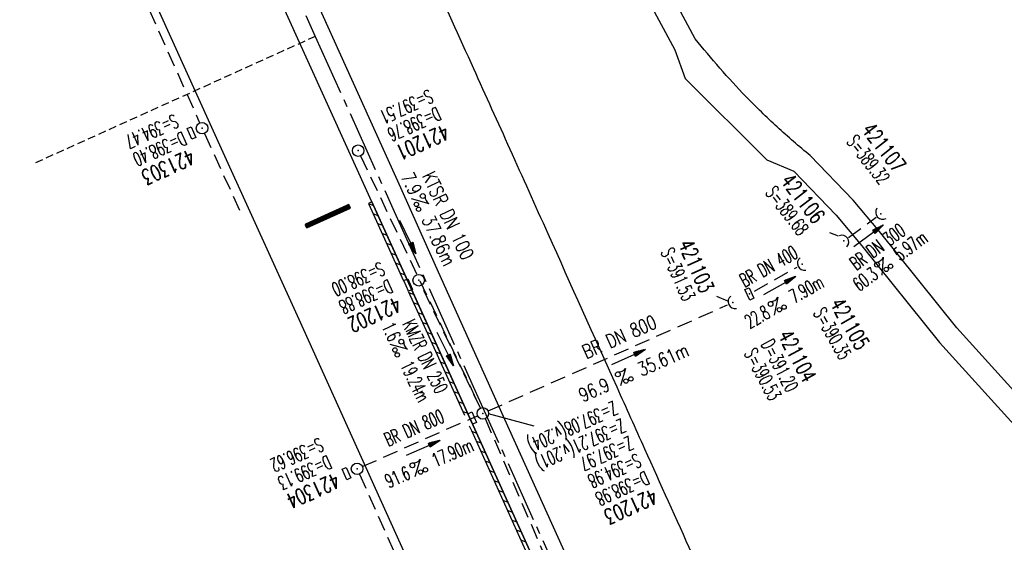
# Model space of a CAD drawing. Extents: x 450316 to 454644, y 428795 to 436505.
# Tile 228 of 256: x 450963 to 451092, y 435400 to 435468. Entities that reach past the tile are written whole.
import ezdxf
from ezdxf.enums import TextEntityAlignment as Align

# ---------------------------------------------------------------- set-up
doc = ezdxf.new("R2010")
doc.units = 0
doc.header["$LTSCALE"] = 2
doc.header["$MEASUREMENT"] = 0
for name, pattern in [('ACHSE', [5.5, 4, -0.5, 0.5, -0.5]), ('AUSGEZOGEN', [0]), ('GESTRICH-X2', [1.5, 1, -0.5]), ('GESTRICHELT', [0.75, 0.5, -0.25])]:
    doc.linetypes.add(name, pattern=pattern)
doc.layers.get('0').update_dxf_attribs({"linetype": 'CONTINUOUS'})
for name, color, linetype in [('ACHSETOP', 1, 'ACHSE'), ('FBR', 8, 'CONTINUOUS'), ('GEF', 1, 'AUSGEZOGEN'), ('HEKTOM', 1, 'GESTRICHELT'), ('KANAL', 7, 'GESTRICH-X2'), ('PFEIL', 7, 'CONTINUOUS'), ('RINNE', 8, 'CONTINUOUS'), ('SCHACHTNR', 6, 'CONTINUOUS'), ('SCHSYMBOL', 7, 'CONTINUOUS'), ('TEXTO', 4, 'CONTINUOUS'), ('TEXTU', 4, 'CONTINUOUS')]:
    doc.layers.add(name, color=color, linetype=linetype)
doc.styles.add('ROMANS', font='romans.shx', dxfattribs={"width": 0.8})

# ---------------------------------------------------------------- blocks, each defined once
blk = doc.blocks.new('40')
at = {"color": 0}
blk.add_arc((0.02, 0.31), 0.91, 192.5363, 347.4637, dxfattribs=at)
blk.add_point((0, 0), dxfattribs=at)
blk = doc.blocks.new('PROM')
blk.add_line((1.57, 1.82), (0.02, 0.02))
for centre, radius in [((0.32, 1.51), 0.317), ((0.94, 0.29), 0.283), ((1.64, 0.29), 0.283)]:
    blk.add_circle(centre, radius)
blk.add_arc((0.99, 2.68), 1.03, 239.1414, 303.3549)
blk = doc.blocks.new('PFEIL2')
at = {"color": 0}
for p, q in [((0.88, 0), (-2.4, -0.01)), ((0.88, -0.27), (0.88, 0.28)), ((0.88, 0.28), (2.43, 0.01)), ((0.91, 0.27), (0.88, 0.26)), ((0.97, 0.26), (0.88, 0.25)), ((1.02, 0.25), (0.88, 0.23)), ((1.07, 0.24), (0.88, 0.21)), ((1.13, 0.23), (0.88, 0.19)), ((1.18, 0.22), (0.88, 0.17)), ((1.24, 0.21), (0.88, 0.15)), ((1.29, 0.21), (0.88, 0.14)), ((1.34, 0.2), (0.88, 0.12)), ((1.4, 0.19), (0.88, 0.1)), ((1.45, 0.18), (0.88, 0.08)), ((1.51, 0.17), (0.88, 0.06)), ((1.56, 0.16), (0.88, 0.04)), ((1.61, 0.15), (0.88, 0.02)), ((1.67, 0.14), (0.88, 0.01)), ((1.72, 0.13), (0.88, -0.01)), ((1.78, 0.12), (0.88, -0.03)), ((1.83, 0.11), (0.88, -0.05)), ((1.88, 0.1), (0.88, -0.07)), ((1.94, 0.09), (0.88, -0.09)), ((2.05, 0.08), (0.88, -0.12)), ((1.99, 0.08), (0.88, -0.11)), ((2.1, 0.07), (0.88, -0.14)), ((2.15, 0.06), (0.88, -0.16)), ((2.21, 0.05), (0.88, -0.18)), ((2.26, 0.04), (0.88, -0.2)), ((2.32, 0.03), (0.88, -0.22)), ((2.37, 0.02), (0.88, -0.23)), ((2.42, 0.01), (0.88, -0.25)), ((2.43, 0.01), (0.88, -0.27))]:
    blk.add_line(p, q, dxfattribs=at)
blk = doc.blocks.new('30')
at = {"color": 0}
for p, q in [((-0.75, -0.29), (-0.75, 0.29)), ((-0.75, 0.29), (0.75, 0.29)), ((0.75, 0.29), (0.75, -0.29)), ((0.75, -0.29), (-0.75, -0.29))]:
    blk.add_line(p, q, dxfattribs=at)
blk.add_point((0, 0), dxfattribs=at)
blk = doc.blocks.new('GST')
at = {"color": 0}
blk.add_circle((0, 0), 0.75, dxfattribs=at)
blk.add_point((0, 0), dxfattribs=at)
blk = doc.blocks.new('17')
blk.add_lwpolyline([(-0.76, -1.22), (0.75, -1.22), (0.75, -1.8), (-0.76, -1.8)], close=True)
blk.add_blockref('GST', (0, 0))
blk = doc.blocks.new('10')
blk.add_blockref('GST', (0, 0))
blk = doc.blocks.new('*X46')
at = {"color": 0}
for p, q in [((75.48, 275.6), (75.97, 276.09)), ((75.48, 275.6), (75.96, 276.09)), ((75.48, 275.61), (75.95, 276.09)), ((75.48, 275.62), (75.94, 276.09)), ((75.48, 275.63), (75.93, 276.09)), ((75.48, 275.64), (75.92, 276.09)), ((75.48, 275.65), (75.91, 276.09)), ((75.48, 275.66), (75.9, 276.09)), ((75.48, 275.67), (75.89, 276.09)), ((75.48, 275.68), (75.89, 276.09)), ((75.48, 275.68), (75.88, 276.09)), ((75.48, 275.69), (75.87, 276.09)), ((75.48, 275.7), (75.86, 276.09)), ((75.48, 275.71), (75.85, 276.09)), ((75.48, 275.72), (75.84, 276.09)), ((75.48, 275.73), (75.83, 276.09)), ((75.48, 275.74), (75.82, 276.09)), ((75.48, 275.75), (75.82, 276.09)), ((75.48, 275.75), (75.81, 276.09)), ((75.48, 275.76), (75.8, 276.09)), ((75.48, 275.77), (75.79, 276.09)), ((75.48, 275.78), (75.78, 276.09)), ((75.48, 275.79), (75.77, 276.09)), ((75.48, 275.8), (75.76, 276.09)), ((75.48, 275.81), (75.75, 276.09)), ((75.48, 275.82), (75.74, 276.09)), ((75.48, 275.83), (75.74, 276.09)), ((75.48, 275.83), (75.73, 276.09)), ((75.48, 275.84), (75.72, 276.09)), ((75.48, 275.85), (75.71, 276.09)), ((75.48, 275.86), (75.7, 276.09)), ((75.48, 275.87), (75.69, 276.09)), ((75.48, 275.88), (75.68, 276.09)), ((75.48, 275.89), (75.67, 276.09)), ((75.48, 275.9), (75.67, 276.09)), ((75.48, 275.91), (75.66, 276.09)), ((75.48, 275.91), (75.65, 276.09)), ((75.48, 275.92), (75.64, 276.09)), ((75.48, 275.93), (75.63, 276.09)), ((75.48, 275.94), (75.62, 276.09)), ((75.48, 275.95), (75.61, 276.09)), ((75.48, 275.96), (75.6, 276.09)), ((75.48, 275.97), (75.59, 276.09)), ((75.48, 275.98), (75.59, 276.09)), ((75.48, 275.98), (75.58, 276.09)), ((75.48, 275.99), (75.57, 276.09)), ((75.48, 276), (75.56, 276.09)), ((75.48, 276.01), (75.55, 276.09)), ((75.48, 276.02), (75.54, 276.09)), ((75.48, 276.03), (75.53, 276.09)), ((75.48, 276.04), (75.52, 276.09)), ((75.48, 276.05), (75.51, 276.09)), ((75.48, 276.06), (75.51, 276.09)), ((75.48, 276.06), (75.5, 276.09)), ((75.48, 276.07), (75.49, 276.09)), ((75.48, 275.58), (75.97, 276.08)), ((75.48, 275.59), (75.97, 276.08)), ((75.48, 275.57), (75.97, 276.07)), ((75.48, 275.56), (75.97, 276.06)), ((75.48, 275.55), (75.97, 276.05)), ((75.48, 275.54), (75.97, 276.04)), ((75.48, 275.53), (75.97, 276.03)), ((75.48, 275.53), (75.97, 276.02)), ((75.48, 275.52), (75.97, 276.01)), ((75.48, 275.5), (75.97, 276)), ((75.48, 275.51), (75.97, 276)), ((75.48, 275.49), (75.97, 275.99)), ((75.48, 275.48), (75.97, 275.98)), ((75.48, 275.47), (75.97, 275.97)), ((75.48, 275.46), (75.97, 275.96)), ((75.48, 275.45), (75.97, 275.95)), ((75.48, 275.45), (75.97, 275.94)), ((75.48, 275.43), (75.97, 275.93)), ((75.48, 275.44), (75.97, 275.93)), ((75.48, 275.42), (75.97, 275.92)), ((75.48, 275.41), (75.97, 275.91)), ((75.48, 275.4), (75.97, 275.9)), ((75.48, 275.39), (75.97, 275.89)), ((75.48, 275.38), (75.97, 275.88)), ((75.48, 275.37), (75.97, 275.87)), ((75.48, 275.37), (75.97, 275.86)), ((75.48, 275.35), (75.97, 275.85)), ((75.48, 275.36), (75.97, 275.85)), ((75.48, 275.34), (75.97, 275.84)), ((75.48, 275.33), (75.97, 275.83)), ((75.48, 275.32), (75.97, 275.82)), ((75.48, 275.31), (75.97, 275.81)), ((75.48, 275.3), (75.97, 275.8)), ((75.48, 275.3), (75.97, 275.79)), ((75.48, 275.29), (75.97, 275.78)), ((75.48, 275.27), (75.97, 275.77)), ((75.48, 275.28), (75.97, 275.77)), ((75.48, 275.26), (75.97, 275.76)), ((75.48, 275.25), (75.97, 275.75)), ((75.48, 275.24), (75.97, 275.74)), ((75.48, 275.23), (75.97, 275.73)), ((75.48, 275.22), (75.97, 275.72)), ((75.48, 275.22), (75.97, 275.71)), ((75.48, 275.2), (75.97, 275.7)), ((75.48, 275.21), (75.97, 275.7)), ((75.48, 275.19), (75.97, 275.69)), ((75.48, 275.18), (75.97, 275.68)), ((75.48, 275.17), (75.97, 275.67)), ((75.48, 275.16), (75.97, 275.66)), ((75.48, 275.15), (75.97, 275.65)), ((75.48, 275.15), (75.97, 275.64)), ((75.48, 275.14), (75.97, 275.63)), ((75.48, 275.12), (75.97, 275.62)), ((75.48, 275.13), (75.97, 275.62)), ((75.48, 275.11), (75.97, 275.61)), ((75.48, 275.1), (75.97, 275.6)), ((75.48, 275.09), (75.97, 275.59)), ((75.48, 275.08), (75.97, 275.58)), ((75.48, 275.07), (75.97, 275.57)), ((75.48, 275.07), (75.97, 275.56)), ((75.48, 275.05), (75.97, 275.55)), ((75.48, 275.06), (75.97, 275.55)), ((75.48, 275.04), (75.97, 275.54)), ((75.48, 275.03), (75.97, 275.53)), ((75.48, 275.02), (75.97, 275.52)), ((75.48, 275.01), (75.97, 275.51)), ((75.48, 275), (75.97, 275.5)), ((75.48, 274.99), (75.97, 275.49)), ((75.48, 274.99), (75.97, 275.48)), ((75.48, 274.97), (75.97, 275.47)), ((75.48, 274.98), (75.97, 275.47)), ((75.48, 274.96), (75.97, 275.46)), ((75.48, 274.95), (75.97, 275.45)), ((75.48, 274.94), (75.97, 275.44)), ((75.48, 274.93), (75.97, 275.43)), ((75.48, 274.92), (75.97, 275.42)), ((75.48, 274.92), (75.97, 275.41)), ((75.48, 274.91), (75.97, 275.4)), ((75.48, 274.89), (75.97, 275.39)), ((75.48, 274.9), (75.97, 275.39)), ((75.48, 274.88), (75.97, 275.38)), ((75.48, 274.87), (75.97, 275.37)), ((75.48, 274.86), (75.97, 275.36)), ((75.48, 274.85), (75.97, 275.35)), ((75.48, 274.84), (75.97, 275.34)), ((75.48, 274.84), (75.97, 275.33)), ((75.48, 274.82), (75.97, 275.32)), ((75.48, 274.83), (75.97, 275.32)), ((75.48, 274.81), (75.97, 275.31)), ((75.48, 274.8), (75.97, 275.3)), ((75.48, 274.79), (75.97, 275.29)), ((75.48, 274.78), (75.97, 275.28)), ((75.48, 274.77), (75.97, 275.27)), ((75.48, 274.76), (75.97, 275.26)), ((75.48, 274.76), (75.97, 275.25)), ((75.48, 274.74), (75.97, 275.24)), ((75.48, 274.75), (75.97, 275.24)), ((75.48, 274.73), (75.97, 275.23)), ((75.48, 274.72), (75.97, 275.22)), ((75.48, 274.71), (75.97, 275.21)), ((75.48, 274.7), (75.97, 275.2)), ((75.48, 274.69), (75.97, 275.19)), ((75.48, 274.69), (75.97, 275.18)), ((75.48, 274.67), (75.97, 275.17)), ((75.48, 274.68), (75.97, 275.17)), ((75.48, 274.66), (75.97, 275.16)), ((75.48, 274.65), (75.97, 275.15)), ((75.48, 274.64), (75.97, 275.14)), ((75.48, 274.63), (75.97, 275.13)), ((75.48, 274.62), (75.97, 275.12)), ((75.48, 274.61), (75.97, 275.11)), ((75.48, 274.61), (75.97, 275.1)), ((75.48, 274.59), (75.97, 275.09)), ((75.48, 274.6), (75.97, 275.09)), ((75.48, 274.58), (75.97, 275.08)), ((75.48, 274.57), (75.97, 275.07)), ((75.48, 274.56), (75.97, 275.06)), ((75.48, 274.55), (75.97, 275.05)), ((75.48, 274.54), (75.97, 275.04)), ((75.48, 274.54), (75.97, 275.03)), ((75.48, 274.53), (75.97, 275.02)), ((75.48, 274.51), (75.97, 275.01)), ((75.48, 274.52), (75.97, 275.01)), ((75.48, 274.5), (75.97, 275)), ((75.48, 274.49), (75.97, 274.99)), ((75.48, 274.48), (75.97, 274.98)), ((75.48, 274.47), (75.97, 274.97)), ((75.48, 274.46), (75.97, 274.96)), ((75.48, 274.46), (75.97, 274.95)), ((75.48, 274.44), (75.97, 274.94)), ((75.48, 274.45), (75.97, 274.94)), ((75.48, 274.43), (75.97, 274.93)), ((75.48, 274.42), (75.97, 274.92)), ((75.48, 274.41), (75.97, 274.91)), ((75.48, 274.4), (75.97, 274.9)), ((75.48, 274.39), (75.97, 274.89)), ((75.48, 274.38), (75.97, 274.88)), ((75.48, 274.38), (75.97, 274.87)), ((75.48, 274.36), (75.97, 274.86)), ((75.48, 274.37), (75.97, 274.86)), ((75.48, 274.35), (75.97, 274.85)), ((75.48, 274.34), (75.97, 274.84)), ((75.48, 274.33), (75.97, 274.83)), ((75.48, 274.32), (75.97, 274.82)), ((75.48, 274.31), (75.97, 274.81)), ((75.48, 274.31), (75.97, 274.8)), ((75.48, 274.3), (75.97, 274.79)), ((75.48, 274.28), (75.97, 274.78)), ((75.48, 274.29), (75.97, 274.78)), ((75.48, 274.27), (75.97, 274.77)), ((75.48, 274.26), (75.97, 274.76)), ((75.48, 274.25), (75.97, 274.75)), ((75.48, 274.24), (75.97, 274.74)), ((75.48, 274.23), (75.97, 274.73)), ((75.48, 274.23), (75.97, 274.72)), ((75.48, 274.21), (75.97, 274.71)), ((75.48, 274.22), (75.97, 274.71)), ((75.48, 274.2), (75.97, 274.7)), ((75.48, 274.19), (75.97, 274.69)), ((75.48, 274.18), (75.97, 274.68)), ((75.48, 274.17), (75.97, 274.67)), ((75.48, 274.16), (75.97, 274.66)), ((75.48, 274.16), (75.97, 274.65)), ((75.48, 274.15), (75.97, 274.64)), ((75.48, 274.13), (75.97, 274.63)), ((75.48, 274.14), (75.97, 274.63)), ((75.48, 274.12), (75.97, 274.62)), ((75.48, 274.11), (75.97, 274.61)), ((75.48, 274.1), (75.97, 274.6)), ((75.48, 274.09), (75.97, 274.59)), ((75.48, 274.08), (75.97, 274.58)), ((75.48, 274.08), (75.97, 274.57)), ((75.48, 274.06), (75.97, 274.56)), ((75.48, 274.07), (75.97, 274.56)), ((75.48, 274.05), (75.97, 274.55)), ((75.48, 274.04), (75.97, 274.54)), ((75.48, 274.03), (75.97, 274.53)), ((75.48, 274.02), (75.97, 274.52)), ((75.48, 274.01), (75.97, 274.51)), ((75.48, 274), (75.97, 274.5)), ((75.48, 274), (75.97, 274.49)), ((75.48, 273.98), (75.97, 274.48)), ((75.48, 273.99), (75.97, 274.48)), ((75.48, 273.97), (75.97, 274.47)), ((75.48, 273.96), (75.97, 274.46)), ((75.48, 273.95), (75.97, 274.45)), ((75.48, 273.94), (75.97, 274.44)), ((75.48, 273.93), (75.97, 274.43)), ((75.48, 273.93), (75.97, 274.42)), ((75.48, 273.92), (75.97, 274.41)), ((75.48, 273.9), (75.97, 274.4)), ((75.48, 273.91), (75.97, 274.4)), ((75.48, 273.89), (75.97, 274.39)), ((75.48, 273.88), (75.97, 274.38)), ((75.48, 273.87), (75.97, 274.37)), ((75.48, 273.86), (75.97, 274.36)), ((75.48, 273.85), (75.97, 274.35)), ((75.48, 273.85), (75.97, 274.34)), ((75.48, 273.83), (75.97, 274.33)), ((75.48, 273.84), (75.97, 274.33)), ((75.48, 273.82), (75.97, 274.32)), ((75.48, 273.81), (75.97, 274.31)), ((75.48, 273.8), (75.97, 274.3)), ((75.48, 273.79), (75.97, 274.29)), ((75.48, 273.78), (75.97, 274.28)), ((75.48, 273.78), (75.97, 274.27)), ((75.48, 273.77), (75.97, 274.26)), ((75.48, 273.75), (75.97, 274.25)), ((75.48, 273.76), (75.97, 274.25)), ((75.48, 273.74), (75.97, 274.24)), ((75.48, 273.73), (75.97, 274.23)), ((75.48, 273.72), (75.97, 274.22)), ((75.48, 273.71), (75.97, 274.21)), ((75.48, 273.7), (75.97, 274.2)), ((75.48, 273.7), (75.97, 274.19)), ((75.48, 273.68), (75.97, 274.18)), ((75.48, 273.69), (75.97, 274.18)), ((75.48, 273.67), (75.97, 274.17)), ((75.48, 273.66), (75.97, 274.16)), ((75.48, 273.65), (75.97, 274.15)), ((75.48, 273.64), (75.97, 274.14)), ((75.48, 273.63), (75.97, 274.13)), ((75.48, 273.62), (75.97, 274.12)), ((75.48, 273.62), (75.97, 274.11)), ((75.48, 273.6), (75.97, 274.1)), ((75.48, 273.61), (75.97, 274.1)), ((75.48, 273.59), (75.97, 274.09)), ((75.48, 273.58), (75.97, 274.08)), ((75.48, 273.57), (75.97, 274.07)), ((75.48, 273.56), (75.97, 274.06)), ((75.48, 273.55), (75.97, 274.05)), ((75.48, 273.55), (75.97, 274.04)), ((75.48, 273.54), (75.97, 274.03)), ((75.48, 273.52), (75.97, 274.02)), ((75.48, 273.53), (75.97, 274.02)), ((75.48, 273.51), (75.97, 274.01)), ((75.48, 273.5), (75.97, 274)), ((75.48, 273.49), (75.97, 273.99)), ((75.48, 273.48), (75.97, 273.98)), ((75.48, 273.47), (75.97, 273.97)), ((75.48, 273.47), (75.97, 273.96)), ((75.48, 273.45), (75.97, 273.95)), ((75.48, 273.46), (75.97, 273.95)), ((75.48, 273.44), (75.97, 273.94)), ((75.48, 273.43), (75.97, 273.93)), ((75.48, 273.42), (75.97, 273.92)), ((75.48, 273.41), (75.97, 273.91)), ((75.48, 273.4), (75.97, 273.9)), ((75.48, 273.39), (75.97, 273.89)), ((75.48, 273.39), (75.97, 273.88)), ((75.48, 273.37), (75.97, 273.87)), ((75.48, 273.38), (75.97, 273.87)), ((75.48, 273.36), (75.97, 273.86)), ((75.48, 273.35), (75.97, 273.85)), ((75.48, 273.34), (75.97, 273.84)), ((75.48, 273.33), (75.97, 273.83)), ((75.48, 273.32), (75.97, 273.82)), ((75.48, 273.32), (75.97, 273.81)), ((75.48, 273.3), (75.97, 273.8)), ((75.48, 273.31), (75.97, 273.8)), ((75.48, 273.29), (75.97, 273.79)), ((75.48, 273.28), (75.97, 273.78)), ((75.48, 273.27), (75.97, 273.77)), ((75.48, 273.26), (75.97, 273.76)), ((75.48, 273.25), (75.97, 273.75)), ((75.48, 273.24), (75.97, 273.74)), ((75.48, 273.24), (75.97, 273.73)), ((75.48, 273.22), (75.97, 273.72)), ((75.48, 273.23), (75.97, 273.72)), ((75.48, 273.21), (75.97, 273.71)), ((75.48, 273.2), (75.97, 273.7)), ((75.48, 273.19), (75.97, 273.69)), ((75.48, 273.18), (75.97, 273.68)), ((75.48, 273.17), (75.97, 273.67)), ((75.48, 273.17), (75.97, 273.66)), ((75.48, 273.16), (75.97, 273.65)), ((75.48, 273.14), (75.97, 273.64)), ((75.48, 273.15), (75.97, 273.64)), ((75.48, 273.13), (75.97, 273.63)), ((75.48, 273.12), (75.97, 273.62)), ((75.48, 273.11), (75.97, 273.61)), ((75.48, 273.1), (75.97, 273.6)), ((75.48, 273.09), (75.97, 273.59)), ((75.48, 273.09), (75.97, 273.58)), ((75.48, 273.07), (75.97, 273.57)), ((75.48, 273.08), (75.97, 273.57)), ((75.48, 273.06), (75.97, 273.56)), ((75.48, 273.05), (75.97, 273.55)), ((75.48, 273.04), (75.97, 273.54)), ((75.48, 273.03), (75.97, 273.53)), ((75.48, 273.02), (75.97, 273.52)), ((75.48, 273.01), (75.97, 273.51)), ((75.48, 273.01), (75.97, 273.5)), ((75.48, 272.99), (75.97, 273.49)), ((75.48, 273), (75.97, 273.49)), ((75.48, 272.98), (75.97, 273.48)), ((75.48, 272.97), (75.97, 273.47)), ((75.48, 272.96), (75.97, 273.46)), ((75.48, 272.95), (75.97, 273.45)), ((75.48, 272.94), (75.97, 273.44)), ((75.48, 272.94), (75.97, 273.43)), ((75.48, 272.93), (75.97, 273.42)), ((75.48, 272.91), (75.97, 273.41)), ((75.48, 272.92), (75.97, 273.41)), ((75.48, 272.9), (75.97, 273.4)), ((75.48, 272.89), (75.97, 273.39)), ((75.48, 272.88), (75.97, 273.38)), ((75.48, 272.87), (75.97, 273.37)), ((75.48, 272.86), (75.97, 273.36)), ((75.48, 272.86), (75.97, 273.35)), ((75.48, 272.84), (75.97, 273.34)), ((75.48, 272.85), (75.97, 273.34)), ((75.48, 272.83), (75.97, 273.33)), ((75.48, 272.82), (75.97, 273.32)), ((75.48, 272.81), (75.97, 273.31)), ((75.48, 272.8), (75.97, 273.3)), ((75.48, 272.79), (75.97, 273.29)), ((75.48, 272.79), (75.97, 273.28)), ((75.48, 272.78), (75.97, 273.27)), ((75.48, 272.76), (75.97, 273.26)), ((75.48, 272.77), (75.97, 273.26)), ((75.48, 272.75), (75.97, 273.25)), ((75.48, 272.74), (75.97, 273.24)), ((75.48, 272.73), (75.97, 273.23)), ((75.48, 272.72), (75.97, 273.22)), ((75.48, 272.71), (75.97, 273.21)), ((75.48, 272.71), (75.97, 273.2)), ((75.48, 272.7), (75.97, 273.19)), ((75.48, 272.69), (75.97, 273.19)), ((75.48, 272.68), (75.97, 273.18)), ((75.48, 272.67), (75.97, 273.17)), ((75.48, 272.66), (75.97, 273.16)), ((75.48, 272.65), (75.97, 273.15)), ((75.48, 272.64), (75.97, 273.14)), ((75.48, 272.63), (75.97, 273.13)), ((75.48, 272.63), (75.97, 273.12)), ((75.48, 272.62), (75.97, 273.11)), ((75.48, 272.61), (75.97, 273.11)), ((75.48, 272.6), (75.97, 273.1)), ((75.48, 272.59), (75.97, 273.09)), ((75.48, 272.58), (75.97, 273.08)), ((75.48, 272.57), (75.97, 273.07)), ((75.48, 272.56), (75.97, 273.06)), ((75.48, 272.56), (75.97, 273.05)), ((75.48, 272.55), (75.97, 273.04)), ((75.48, 272.54), (75.97, 273.03)), ((75.48, 272.53), (75.97, 273.03)), ((75.48, 272.52), (75.97, 273.02)), ((75.48, 272.51), (75.97, 273.01)), ((75.48, 272.5), (75.97, 273)), ((75.48, 272.49), (75.97, 272.99)), ((75.48, 272.48), (75.97, 272.98)), ((75.48, 272.48), (75.97, 272.97)), ((75.48, 272.47), (75.97, 272.96)), ((75.48, 272.46), (75.97, 272.96)), ((75.48, 272.45), (75.97, 272.95)), ((75.48, 272.44), (75.97, 272.94)), ((75.48, 272.43), (75.97, 272.93)), ((75.48, 272.42), (75.97, 272.92)), ((75.48, 272.41), (75.97, 272.91)), ((75.48, 272.41), (75.97, 272.9)), ((75.48, 272.4), (75.97, 272.89)), ((75.48, 272.39), (75.97, 272.88)), ((75.48, 272.38), (75.97, 272.88)), ((75.48, 272.37), (75.97, 272.87)), ((75.48, 272.36), (75.97, 272.86)), ((75.48, 272.35), (75.97, 272.85)), ((75.48, 272.34), (75.97, 272.84)), ((75.48, 272.33), (75.97, 272.83)), ((75.48, 272.33), (75.97, 272.82)), ((75.48, 272.32), (75.97, 272.81)), ((75.48, 272.31), (75.97, 272.81)), ((75.48, 272.3), (75.97, 272.8)), ((75.48, 272.29), (75.97, 272.79)), ((75.48, 272.28), (75.97, 272.78)), ((75.48, 272.27), (75.97, 272.77)), ((75.48, 272.26), (75.97, 272.76)), ((75.48, 272.25), (75.97, 272.75)), ((75.48, 272.25), (75.97, 272.74)), ((75.48, 272.24), (75.97, 272.73)), ((75.48, 272.23), (75.97, 272.73)), ((75.48, 272.22), (75.97, 272.72)), ((75.48, 272.21), (75.97, 272.71)), ((75.48, 272.2), (75.97, 272.7)), ((75.48, 272.19), (75.97, 272.69)), ((75.48, 272.18), (75.97, 272.68)), ((75.48, 272.18), (75.97, 272.67)), ((75.48, 272.17), (75.97, 272.66)), ((75.48, 272.16), (75.97, 272.65)), ((75.48, 272.15), (75.97, 272.65)), ((75.48, 272.14), (75.97, 272.64)), ((75.48, 272.13), (75.97, 272.63)), ((75.48, 272.12), (75.97, 272.62)), ((75.48, 272.11), (75.97, 272.61)), ((75.48, 272.1), (75.97, 272.6)), ((75.48, 272.1), (75.97, 272.59)), ((75.48, 272.09), (75.97, 272.58)), ((75.48, 272.08), (75.97, 272.58)), ((75.48, 272.07), (75.97, 272.57)), ((75.48, 272.06), (75.97, 272.56)), ((75.48, 272.05), (75.97, 272.55)), ((75.48, 272.04), (75.97, 272.54)), ((75.48, 272.03), (75.97, 272.53)), ((75.48, 272.02), (75.97, 272.52)), ((75.48, 272.02), (75.97, 272.51)), ((75.48, 272.01), (75.97, 272.5)), ((75.48, 272), (75.97, 272.5)), ((75.48, 271.99), (75.97, 272.49)), ((75.48, 271.98), (75.97, 272.48)), ((75.48, 271.97), (75.97, 272.47)), ((75.48, 271.96), (75.97, 272.46)), ((75.48, 271.95), (75.97, 272.45)), ((75.48, 271.95), (75.97, 272.44)), ((75.48, 271.94), (75.97, 272.43)), ((75.48, 271.93), (75.97, 272.42)), ((75.48, 271.92), (75.97, 272.42)), ((75.48, 271.91), (75.97, 272.41)), ((75.48, 271.9), (75.97, 272.4)), ((75.48, 271.89), (75.97, 272.39)), ((75.48, 271.88), (75.97, 272.38)), ((75.48, 271.87), (75.97, 272.37)), ((75.48, 271.87), (75.97, 272.36)), ((75.48, 271.86), (75.97, 272.35)), ((75.48, 271.85), (75.97, 272.35)), ((75.48, 271.84), (75.97, 272.34)), ((75.48, 271.83), (75.97, 272.33)), ((75.48, 271.82), (75.97, 272.32)), ((75.48, 271.81), (75.97, 272.31)), ((75.48, 271.8), (75.97, 272.3)), ((75.48, 271.8), (75.97, 272.29)), ((75.48, 271.79), (75.97, 272.28)), ((75.48, 271.78), (75.97, 272.27)), ((75.48, 271.77), (75.97, 272.27)), ((75.48, 271.76), (75.97, 272.26)), ((75.48, 271.75), (75.97, 272.25)), ((75.48, 271.74), (75.97, 272.24)), ((75.48, 271.73), (75.97, 272.23)), ((75.48, 271.72), (75.97, 272.22)), ((75.48, 271.72), (75.97, 272.21)), ((75.48, 271.71), (75.97, 272.2)), ((75.48, 271.7), (75.97, 272.2)), ((75.48, 271.69), (75.97, 272.19)), ((75.48, 271.68), (75.97, 272.18)), ((75.48, 271.67), (75.97, 272.17)), ((75.48, 271.66), (75.97, 272.16)), ((75.48, 271.65), (75.97, 272.15)), ((75.48, 271.64), (75.97, 272.14)), ((75.48, 271.64), (75.97, 272.13)), ((75.48, 271.63), (75.97, 272.12)), ((75.48, 271.62), (75.97, 272.12)), ((75.48, 271.61), (75.97, 272.11)), ((75.48, 271.6), (75.97, 272.1)), ((75.48, 271.59), (75.97, 272.09)), ((75.48, 271.58), (75.97, 272.08)), ((75.48, 271.57), (75.97, 272.07)), ((75.48, 271.57), (75.97, 272.06)), ((75.48, 271.56), (75.97, 272.05)), ((75.48, 271.55), (75.97, 272.04)), ((75.48, 271.54), (75.97, 272.04)), ((75.48, 271.53), (75.97, 272.03)), ((75.48, 271.52), (75.97, 272.02)), ((75.48, 271.51), (75.97, 272.01)), ((75.48, 271.5), (75.97, 272)), ((75.48, 271.49), (75.97, 271.99)), ((75.48, 271.49), (75.97, 271.98)), ((75.48, 271.48), (75.97, 271.97)), ((75.48, 271.47), (75.97, 271.97)), ((75.48, 271.46), (75.97, 271.96)), ((75.48, 271.45), (75.97, 271.95)), ((75.48, 271.44), (75.97, 271.94)), ((75.48, 271.43), (75.97, 271.93)), ((75.48, 271.42), (75.97, 271.92)), ((75.48, 271.42), (75.97, 271.91)), ((75.48, 271.41), (75.97, 271.9)), ((75.48, 271.4), (75.97, 271.89)), ((75.48, 271.39), (75.97, 271.89)), ((75.48, 271.38), (75.97, 271.88)), ((75.48, 271.37), (75.97, 271.87)), ((75.48, 271.36), (75.97, 271.86)), ((75.48, 271.35), (75.97, 271.85)), ((75.48, 271.34), (75.97, 271.84)), ((75.48, 271.34), (75.97, 271.83)), ((75.48, 271.33), (75.97, 271.82)), ((75.48, 271.32), (75.97, 271.82)), ((75.48, 271.31), (75.97, 271.81)), ((75.48, 271.3), (75.97, 271.8)), ((75.48, 271.29), (75.97, 271.79)), ((75.48, 271.28), (75.97, 271.78)), ((75.48, 271.27), (75.97, 271.77)), ((75.48, 271.26), (75.97, 271.76)), ((75.48, 271.26), (75.97, 271.75)), ((75.48, 271.25), (75.97, 271.74)), ((75.48, 271.24), (75.97, 271.74)), ((75.48, 271.23), (75.97, 271.73)), ((75.48, 271.22), (75.97, 271.72)), ((75.48, 271.21), (75.97, 271.71)), ((75.48, 271.2), (75.97, 271.7)), ((75.48, 271.19), (75.97, 271.69)), ((75.48, 271.19), (75.97, 271.68)), ((75.48, 271.18), (75.97, 271.67)), ((75.48, 271.17), (75.97, 271.66)), ((75.48, 271.16), (75.97, 271.66)), ((75.48, 271.15), (75.97, 271.65)), ((75.48, 271.14), (75.97, 271.64)), ((75.48, 271.13), (75.97, 271.63)), ((75.48, 271.12), (75.97, 271.62)), ((75.48, 271.11), (75.97, 271.61)), ((75.48, 271.11), (75.97, 271.6)), ((75.48, 271.1), (75.97, 271.59)), ((75.48, 271.09), (75.97, 271.59)), ((75.48, 271.08), (75.97, 271.58)), ((75.48, 271.07), (75.97, 271.57)), ((75.48, 271.06), (75.97, 271.56)), ((75.48, 271.05), (75.97, 271.55)), ((75.48, 271.04), (75.97, 271.54)), ((75.48, 271.03), (75.97, 271.53)), ((75.48, 271.03), (75.97, 271.52)), ((75.48, 271.02), (75.97, 271.51)), ((75.48, 271.01), (75.97, 271.51)), ((75.48, 271), (75.97, 271.5)), ((75.48, 270.99), (75.97, 271.49)), ((75.48, 270.98), (75.97, 271.48)), ((75.48, 270.97), (75.97, 271.47)), ((75.48, 270.96), (75.97, 271.46)), ((75.48, 270.96), (75.97, 271.45)), ((75.48, 270.95), (75.97, 271.44)), ((75.48, 270.94), (75.97, 271.44)), ((75.48, 270.93), (75.97, 271.43)), ((75.48, 270.92), (75.97, 271.42)), ((75.48, 270.91), (75.97, 271.41)), ((75.48, 270.9), (75.97, 271.4)), ((75.48, 270.89), (75.97, 271.39)), ((75.48, 270.88), (75.97, 271.38)), ((75.48, 270.88), (75.97, 271.37)), ((75.48, 270.87), (75.97, 271.36)), ((75.48, 270.86), (75.97, 271.36)), ((75.48, 270.85), (75.97, 271.35)), ((75.48, 270.84), (75.97, 271.34)), ((75.48, 270.83), (75.97, 271.33)), ((75.48, 270.82), (75.97, 271.32)), ((75.48, 270.81), (75.97, 271.31)), ((75.48, 270.81), (75.97, 271.3)), ((75.48, 270.8), (75.97, 271.29)), ((75.48, 270.79), (75.97, 271.28)), ((75.48, 270.78), (75.97, 271.28)), ((75.48, 270.77), (75.97, 271.27)), ((75.48, 270.76), (75.97, 271.26)), ((75.48, 270.75), (75.97, 271.25)), ((75.48, 270.74), (75.97, 271.24)), ((75.48, 270.73), (75.97, 271.23)), ((75.48, 270.73), (75.97, 271.22)), ((75.48, 270.72), (75.97, 271.21)), ((75.48, 270.71), (75.97, 271.21)), ((75.48, 270.7), (75.97, 271.2)), ((75.48, 270.69), (75.97, 271.19)), ((75.48, 270.68), (75.97, 271.18)), ((75.48, 270.67), (75.97, 271.17)), ((75.48, 270.66), (75.97, 271.16)), ((75.48, 270.65), (75.97, 271.15)), ((75.48, 270.65), (75.97, 271.14)), ((75.48, 270.64), (75.97, 271.13)), ((75.48, 270.63), (75.97, 271.13)), ((75.48, 270.62), (75.97, 271.12)), ((75.48, 270.61), (75.97, 271.11)), ((75.48, 270.6), (75.97, 271.1)), ((75.48, 270.59), (75.97, 271.09)), ((75.48, 270.58), (75.97, 271.08)), ((75.48, 270.58), (75.97, 271.07)), ((75.48, 270.57), (75.97, 271.06)), ((75.48, 270.56), (75.97, 271.05)), ((75.48, 270.55), (75.97, 271.05)), ((75.48, 270.54), (75.97, 271.04)), ((75.48, 270.53), (75.97, 271.03)), ((75.48, 270.52), (75.97, 271.02)), ((75.48, 270.51), (75.97, 271.01)), ((75.48, 270.5), (75.97, 271)), ((75.48, 270.5), (75.97, 270.99)), ((75.48, 270.49), (75.97, 270.98)), ((75.48, 270.48), (75.97, 270.98)), ((75.48, 270.47), (75.97, 270.97)), ((75.48, 270.46), (75.97, 270.96)), ((75.48, 270.45), (75.97, 270.95)), ((75.48, 270.44), (75.97, 270.94)), ((75.48, 270.43), (75.97, 270.93)), ((75.48, 270.43), (75.97, 270.92)), ((75.48, 270.42), (75.97, 270.91)), ((75.48, 270.41), (75.97, 270.9)), ((75.48, 270.4), (75.97, 270.9)), ((75.48, 270.39), (75.97, 270.89)), ((75.48, 270.38), (75.97, 270.88)), ((75.48, 270.37), (75.97, 270.87)), ((75.48, 270.36), (75.97, 270.86)), ((75.48, 270.35), (75.97, 270.85)), ((75.48, 270.35), (75.97, 270.84)), ((75.48, 270.34), (75.97, 270.83)), ((75.48, 270.33), (75.97, 270.83)), ((75.48, 270.32), (75.97, 270.82)), ((75.48, 270.31), (75.97, 270.81)), ((75.48, 270.3), (75.97, 270.8)), ((75.48, 270.29), (75.97, 270.79)), ((75.48, 270.28), (75.97, 270.78)), ((75.48, 270.27), (75.97, 270.77)), ((75.48, 270.27), (75.97, 270.76)), ((75.48, 270.26), (75.97, 270.75)), ((75.48, 270.25), (75.97, 270.75)), ((75.48, 270.24), (75.97, 270.74)), ((75.48, 270.23), (75.97, 270.73)), ((75.48, 270.22), (75.97, 270.72)), ((75.48, 270.21), (75.97, 270.71)), ((75.48, 270.2), (75.97, 270.7)), ((75.48, 270.2), (75.97, 270.69)), ((75.48, 270.19), (75.97, 270.68)), ((75.48, 270.18), (75.97, 270.67)), ((75.48, 270.17), (75.97, 270.67)), ((75.48, 270.16), (75.97, 270.66)), ((75.48, 270.15), (75.97, 270.65)), ((75.48, 270.14), (75.97, 270.64)), ((75.48, 270.13), (75.97, 270.63)), ((75.48, 270.12), (75.97, 270.62)), ((75.48, 270.12), (75.97, 270.61)), ((75.48, 270.11), (75.97, 270.6)), ((75.48, 270.1), (75.97, 270.6)), ((75.48, 270.09), (75.97, 270.59)), ((75.48, 270.08), (75.97, 270.58)), ((75.48, 270.07), (75.97, 270.57)), ((75.48, 270.06), (75.97, 270.56)), ((75.48, 270.05), (75.97, 270.55)), ((75.48, 270.05), (75.97, 270.54)), ((75.48, 270.04), (75.97, 270.53)), ((75.48, 270.03), (75.97, 270.52)), ((75.48, 270.02), (75.97, 270.52)), ((75.48, 270.01), (75.97, 270.51)), ((75.48, 270), (75.97, 270.5)), ((75.48, 269.99), (75.97, 270.49)), ((75.48, 269.98), (75.97, 270.48)), ((75.48, 269.97), (75.97, 270.47)), ((75.48, 269.97), (75.97, 270.46)), ((75.48, 269.96), (75.97, 270.45)), ((75.48, 269.95), (75.97, 270.45)), ((75.48, 269.94), (75.97, 270.44)), ((75.48, 269.93), (75.97, 270.43)), ((75.48, 269.92), (75.97, 270.42)), ((75.48, 269.91), (75.97, 270.41)), ((75.48, 269.9), (75.97, 270.4)), ((75.48, 269.89), (75.97, 270.39)), ((75.48, 269.89), (75.97, 270.38)), ((75.48, 269.88), (75.97, 270.37)), ((75.48, 269.87), (75.97, 270.37)), ((75.48, 269.86), (75.97, 270.36)), ((75.48, 269.85), (75.97, 270.35)), ((75.48, 269.83), (75.97, 270.33)), ((75.49, 269.84), (75.97, 270.32)), ((75.5, 269.84), (75.97, 270.31)), ((75.51, 269.84), (75.97, 270.3)), ((75.51, 269.84), (75.97, 270.29)), ((75.52, 269.84), (75.97, 270.29)), ((75.53, 269.84), (75.97, 270.28)), ((75.54, 269.84), (75.97, 270.27)), ((75.55, 269.84), (75.97, 270.26)), ((75.56, 269.84), (75.97, 270.25)), ((75.57, 269.84), (75.97, 270.24)), ((75.58, 269.84), (75.97, 270.23)), ((75.58, 269.84), (75.97, 270.22)), ((75.59, 269.84), (75.97, 270.22)), ((75.6, 269.84), (75.97, 270.21)), ((75.61, 269.84), (75.97, 270.2)), ((75.62, 269.84), (75.97, 270.19)), ((75.63, 269.84), (75.97, 270.18)), ((75.64, 269.84), (75.97, 270.17)), ((75.65, 269.84), (75.97, 270.16)), ((75.66, 269.84), (75.97, 270.15)), ((75.66, 269.84), (75.97, 270.14)), ((75.67, 269.84), (75.97, 270.14)), ((75.68, 269.84), (75.97, 270.13)), ((75.69, 269.84), (75.97, 270.12)), ((75.7, 269.84), (75.97, 270.11)), ((75.71, 269.84), (75.97, 270.1)), ((75.72, 269.84), (75.97, 270.09)), ((75.73, 269.84), (75.97, 270.08)), ((75.74, 269.84), (75.97, 270.07)), ((75.74, 269.84), (75.97, 270.07)), ((75.75, 269.84), (75.97, 270.06)), ((75.76, 269.84), (75.97, 270.05)), ((75.77, 269.84), (75.97, 270.04)), ((75.78, 269.84), (75.97, 270.03)), ((75.79, 269.84), (75.97, 270.02)), ((75.8, 269.84), (75.97, 270.01)), ((75.81, 269.84), (75.97, 270)), ((75.81, 269.84), (75.97, 269.99)), ((75.82, 269.84), (75.97, 269.99)), ((75.83, 269.84), (75.97, 269.98)), ((75.84, 269.84), (75.97, 269.97)), ((75.85, 269.84), (75.97, 269.96)), ((75.86, 269.84), (75.97, 269.95)), ((75.87, 269.84), (75.97, 269.94)), ((75.88, 269.84), (75.97, 269.93)), ((75.89, 269.84), (75.97, 269.92)), ((75.89, 269.84), (75.97, 269.91)), ((75.9, 269.84), (75.97, 269.91)), ((75.91, 269.84), (75.97, 269.9)), ((75.92, 269.84), (75.97, 269.89)), ((75.93, 269.84), (75.97, 269.88)), ((75.94, 269.84), (75.97, 269.87)), ((75.95, 269.84), (75.97, 269.86)), ((75.96, 269.84), (75.97, 269.85)), ((75.96, 269.84), (75.97, 269.84))]:
    blk.add_line(p, q, dxfattribs=at)
blk = doc.blocks.new('NUGEF')
blk.add_lwpolyline([(0.51, -0.01), (0.51, 6.24), (0.01, 6.24), (0.01, -0.01)], close=True)
blk.add_blockref('*X46', (-75.46, -269.84))

msp = doc.modelspace()

# ---------------------------------------------------------------- linework, layer by layer
at = {"layer": 'ACHSETOP'}
msp.add_lwpolyline([(450929.94, 435625.06), (450940.23, 435602.27), (450950.51, 435579.49), (450960.8, 435556.7), (450971.08, 435533.91), (450981.37, 435511.13), (450991.65, 435488.34), (451001.94, 435465.55), (451012.22, 435442.77), (451022.51, 435419.98), (451032.79, 435397.2), (451040.76, 435379.56), (451043.09, 435374.41), (451053.65, 435351.76), (451064.6, 435329.28), (451075.93, 435307)], dxfattribs=at)
at = {"layer": 'FBR', "flags": 128}
for points in [[(450931.02, 435664.25, 0), (450939.29, 435645.95, 0.000057)], [(451603.01, 434662.96, 0.000001), (451617.47, 434646.37, 0.000004)], [(451016.9, 435473.84, 0.00034), (451022.53, 435461.38, -0.000405), (451027.27, 435450.9, -0.00043), (451032.21, 435439.91, 0.000237), (451041.19, 435419.93, 0.00015), (451044.81, 435411.88, 0.000088), (451050.98, 435398.2, 0.001177), (451054.51, 435390.43, 0.000629), (451061.16, 435375.91, 0.002405), (451065.89, 435365.74, 0.001698), (451072.72, 435351.4, 0.002679), (451078.39, 435339.74, 0.003213), (451083.23, 435330.08, 0.002244), (451088.05, 435320.72, 0.001556)]]:
    msp.add_lwpolyline(points, format="xyb", dxfattribs=at)
for points in [[(450905.92, 435683.31), (450946.05, 435594.37), (450958.06, 435567.82), (450975.75, 435528.53), (450984.2, 435509.84), (450994.92, 435485.96), (451013.03, 435445.9), (451017.56, 435435.79), (451027.18, 435414.4), (451036.4, 435394.03), (451047.62, 435369.46), (451058.4, 435346.64), (451069.5, 435324.06)], [(451050.07, 435320.24), (451047.4, 435325.61), (451044.53, 435331.46), (451041.69, 435337.33), (451038.18, 435344.66), (451034.7, 435352.01), (451032.68, 435356.3), (451030.69, 435360.61), (451025.01, 435373.06), (451021.17, 435381.54), (450999.83, 435428.7), (450989.94, 435450.46), (450978.31, 435476.14), (450942.03, 435556.71), (450917.89, 435610.15), (450908.95, 435629.9)]]:
    msp.add_lwpolyline(points, dxfattribs=at)
at = {"layer": 'FBR'}
for points in [[(451066.25, 435321.45), (451054.41, 435345.4), (451044.13, 435367.17), (451032.52, 435392.75), (451022.73, 435414.45), (451009.3, 435444.01), (450997.76, 435469.44), (450992.51, 435481.18), (450972.76, 435525.02), (450962.02, 435548.73), (450952.37, 435570.19), (450941.48, 435594.2), (450933.11, 435612.82), (450922.21, 435636.97)], [(450967.12, 435634.29), (450990.34, 435586.45), (451008.24, 435547.64), (451028.13, 435505.41), (451038.25, 435483.34), (451048.74, 435463.83), (451050.1, 435460.1), (451060.74, 435449.51), (451064.27, 435448.01), (451069.77, 435442.3), (451073.11, 435438.29), (451083.23, 435425.72), (451107.69, 435398.71), (451138.37, 435367.42), (451170.52, 435334.41), (451199.25, 435305.02)]]:
    msp.add_lwpolyline(points, dxfattribs=at)
msp.add_lwpolyline([(451201.34, 435307.09), (451172.62, 435336.46), (451140.47, 435369.48), (451109.83, 435400.72), (451085.47, 435427.63), (451075.39, 435440.16), (451071.96, 435444.26), (451066.39, 435450.05, -0.014338), (451062.09, 435453.78, -0.014338), (451058.02, 435457.74, -0.012631), (451054.62, 435461.42, -0.012631), (451051.41, 435465.27), (451040.97, 435484.7), (451030.88, 435506.69), (451010.99, 435548.92), (450993.08, 435587.75), (450969.84, 435635.64)], format="xyb", dxfattribs=at)
at = {"layer": 'HEKTOM'}
msp.add_line((451001.94, 435465.56), (450965.47, 435449.09), dxfattribs=at)
at = {"layer": 'KANAL'}
for p, q in [((450966.84, 435499.16), (450986.88, 435454.31)), ((450987.5, 435452.93), (450992.4, 435442.23)), ((451071.37, 435439.38), (451074.97, 435442.03)), ((451059.12, 435432.41), (451064.69, 435435.53)), ((451024.44, 435416.81), (451055.62, 435430.62)), ((451008.06, 435409.56), (451023.06, 435416.19)), ((451024.06, 435415.81), (451041.72, 435375.09)), ((451007.69, 435408.59), (451027.66, 435363.72))]:
    msp.add_line(p, q, dxfattribs=at)
msp.add_lwpolyline([(451007.84, 435450), (451023.44, 435417.16), (451015.72, 435433.16)], dxfattribs=at)
at = {"layer": 'RINNE'}
for p, q in [((451008.85, 435443.8), (451009.51, 435443.55)), ((451009.43, 435442.51), (451010.1, 435442.26)), ((451010.02, 435441.22), (451010.68, 435440.98)), ((451010.6, 435439.94), (451011.27, 435439.69)), ((451011.19, 435438.65), (451011.85, 435438.4)), ((451011.78, 435437.36), (451012.44, 435437.11)), ((451012.36, 435436.07), (451013.02, 435435.82)), ((451012.95, 435434.78), (451013.61, 435434.53)), ((451014.12, 435432.21), (451014.78, 435431.96)), ((451014.7, 435430.92), (451015.37, 435430.67)), ((451015.29, 435429.63), (451015.95, 435429.38)), ((451015.88, 435428.34), (451016.54, 435428.09)), ((451016.46, 435427.05), (451017.12, 435426.81)), ((451017.04, 435425.77), (451017.71, 435425.52)), ((451017.63, 435424.48), (451018.29, 435424.23)), ((451018.21, 435423.19), (451018.87, 435422.94)), ((451018.8, 435421.9), (451019.46, 435421.66)), ((451019.38, 435420.62), (451020.04, 435420.37)), ((451019.96, 435419.33), (451020.63, 435419.08)), ((451020.55, 435418.04), (451021.21, 435417.79)), ((451021.13, 435416.75), (451021.79, 435416.51)), ((451022.3, 435414.18), (451022.96, 435413.93)), ((451022.88, 435412.89), (451023.54, 435412.65)), ((451023.46, 435411.61), (451024.12, 435411.36)), ((451024.04, 435410.32), (451024.7, 435410.07)), ((451024.62, 435409.04), (451025.28, 435408.79)), ((451025.2, 435407.75), (451025.86, 435407.5)), ((451025.78, 435406.46), (451026.44, 435406.22)), ((451026.36, 435405.18), (451027.02, 435404.93)), ((451026.94, 435403.89), (451027.6, 435403.64)), ((451027.52, 435402.6), (451028.18, 435402.36)), ((451028.1, 435401.32), (451028.76, 435401.07)), ((451028.68, 435400.03), (451029.34, 435399.78))]:
    msp.add_line(p, q, dxfattribs=at)
at = {"layer": 'RINNE', "flags": 128}
msp.add_lwpolyline([(451009.3, 435444.01), (451008.85, 435443.8)], dxfattribs=at)
at = {"layer": 'RINNE'}
for points in [[(451009.3, 435444.01), (451016.33, 435428.55), (451022.73, 435414.45), (451032.52, 435392.75), (451044.13, 435367.17), (451054.41, 435345.4), (451066.25, 435321.45), (451077.2, 435300.22)], [(451008.85, 435443.8), (451013.41, 435433.76)], [(451014.04, 435432.39), (451015.88, 435428.34), (451021.36, 435416.24)], [(451021.99, 435414.87), (451022.27, 435414.24), (451032.06, 435392.55), (451040.28, 435374.44)]]:
    msp.add_lwpolyline(points, dxfattribs=at)
at = {"layer": 'SCHACHTNR'}
for p, q in [((451070.09, 435439.58), (451068.94, 435440)), ((451055.68, 435431.11), (451054.22, 435431.69)), ((451024.45, 435416.49), (451030.38, 435414.87))]:
    msp.add_line(p, q, dxfattribs=at)

# ---------------------------------------------------------------- block references
at = {"layer": 'GEF', "rotation": 114.4666636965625}
msp.add_blockref('NUGEF', (451006.5, 435443.2), dxfattribs=at)
at = {"layer": 'PFEIL'}
for p, rotation in [((451014, 435439.44), 295.3988), ((451073.99, 435439.6), 36.3246), ((451062.39, 435433.1), 29.4407), ((451018.88, 435424.88), 295.7339000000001), ((451042.72, 435423.8), 23.9004), ((451015.97, 435411.97), 23.8198)]:
    msp.add_blockref('PFEIL2', p, dxfattribs=dict(at, rotation=rotation))
at = {"layer": 'SCHSYMBOL'}
for name, p, rotation in [('17', (450987.19, 435453.61), 294.2937), ('10', (451007.52, 435450.69), 294.2937), ('40', (451075.58, 435442.47), 312.0937536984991), ('40', (451070.77, 435438.94), 124.9388535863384), ('40', (451065.34, 435435.91), 294.2937), ('17', (451015.4, 435433.82), 294.2937), ('30', (451058.46, 435432.03), 294.2937), ('40', (451056.31, 435430.92), 294.2937), ('17', (451023.75, 435416.49), 294.2937), ('17', (451007.38, 435409.27), 294.2937)]:
    msp.add_blockref(name, p, dxfattribs=dict(at, rotation=rotation))
at = {"layer": 'TEXTU'}
for p, rotation in [((451014.43, 435444.42), 295.3988), ((451075.71, 435434.44), 36.3246), ((451061.69, 435429.26), 29.4407), ((451011.64, 435425.46), 295.7339000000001), ((451041.65, 435420.05), 23.9004), ((451014.9, 435408.21), 23.8198)]:
    msp.add_blockref('PROM', p, dxfattribs=dict(at, rotation=rotation))

# ---------------------------------------------------------------- texts
at = {"layer": 'SCHACHTNR', "style": 'ROMANS'}
for s, height, rotation, width, p in [('S=397.51', 1.8, 204.2937, 0.6, (451016.74, 435458.73)), ('S=394.47', 1.8, 204.2937, 0.6, (450983.59, 435455.5)), ('D=398.76', 1.8, 204.2937, 0.6, (451017.77, 435456.45)), ('421107', 2, 307.7391, 0.7, (451073, 435453.36)), ('D=398.40', 1.8, 204.2937, 0.6, (450984.62, 435453.22)), ('421201', 2, 204.2937, 0.7, (451018.8, 435454.17)), ('S=389.32', 1.8, 307.7391, 0.6, (451071.02, 435451.83)), ('421303', 2, 204.2937, 0.7, (450985.66, 435450.94)), ('421106', 2, 307.7141, 0.7, (451062.45, 435446.71)), ('S=389.68', 1.8, 307.7141, 0.6, (451060.47, 435445.18)), ('421103', 2, 294.2937, 0.7, (451049.16, 435438.54)), ('S=391.53', 1.8, 294.2937, 0.6, (451046.88, 435437.5)), ('S=398.00', 1.8, 204.2937, 0.6, (451010.45, 435436.27)), ('D=398.88', 1.8, 204.2937, 0.6, (451011.48, 435433.99)), ('421202', 2, 204.2937, 0.7, (451012.52, 435431.74)), ('421105', 2, 299.4556, 0.7, (451068.91, 435430.81)), ('S=390.35', 1.8, 299.4556, 0.6, (451066.73, 435429.57)), ('D=391.20', 1.8, 297.9534, 0.6, (451059.93, 435425.51)), ('421104', 2, 297.9534, 0.7, (451062.14, 435426.68)), ('S=390.53', 1.8, 297.9534, 0.6, (451057.72, 435424.33)), ('Z=397.08(v.204)', 1.8, 204.2937, 0.6, (451040.78, 435418.12)), ('Z=397.21(v.201)', 1.8, 204.2937, 0.6, (451041.81, 435415.84)), ('S=396.62', 1.8, 204.2937, 0.6, (451002.47, 435413.37)), ('Z=397.97', 1.8, 204.2937, 0.6, (451042.81, 435413.56)), ('D=399.13', 1.8, 204.2937, 0.6, (451003.51, 435411.09)), ('S=394.98', 1.8, 204.2937, 0.6, (451043.84, 435411.31)), ('421304', 2, 204.2937, 0.7, (451004.54, 435408.81)), ('D=398.98', 1.8, 204.2937, 0.6, (451044.87, 435409.02)), ('421203', 2, 204.2937, 0.7, (451045.9, 435406.74))]:
    msp.add_text(s, height=height, rotation=rotation, dxfattribs=dict(at, width=width)).set_placement(p)
at = {"layer": 'TEXTO', "style": 'ROMANS'}
for s, rotation, width, p in [('KTSR DN 100', 295.3988, 0.75, (451018.42, 435441.86)), ('BR DN 300', 36.3246, 0.6, (451075.68, 435437.45)), ('BR DN 400', 29.4407, 0.6, (451061.41, 435434.84)), ('BR DN 800', 23.9004, 0.75, (451041.91, 435425.63)), ('KMZR DN 250', 295.7339, 0.6, (451015.43, 435423.52)), ('BR DN 800', 23.8198, 0.6, (451015.16, 435413.78))]:
    msp.add_text(s, height=1.8, rotation=rotation, dxfattribs=dict(at, width=width)).set_placement(p, align=Align.CENTER)
at = {"layer": 'TEXTU', "style": 'ROMANS'}
for s, rotation, width, p in [('7.9', 295.3988, 0.75, (451013.04, 435447.32)), ('37.86m', 295.3988, 0.75, (451015.73, 435441.72)), ('5.97m', 36.3246, 0.6, (451078.12, 435436.21)), ('60.3', 36.3246, 0.6, (451072.78, 435432.28)), ('7.90m', 29.4407, 0.6, (451064.31, 435430.75)), ('22.8', 29.4407, 0.6, (451058.5, 435427.47)), ('1.6', 295.7339, 0.6, (451010.53, 435427.79)), ('35.61m', 23.9004, 0.75, (451044.41, 435421.26)), ('19.24m', 295.7339, 0.6, (451012.94, 435422.76)), ('96.9', 23.9004, 0.75, (451036.75, 435417.91)), ('17.90m', 23.8198, 0.6, (451017.62, 435409.44)), ('91.6', 23.8198, 0.6, (451011.53, 435406.72))]:
    msp.add_text(s, height=1.8, rotation=rotation, dxfattribs=dict(at, width=width)).set_placement(p)

doc.saveas('drawing.dxf')
